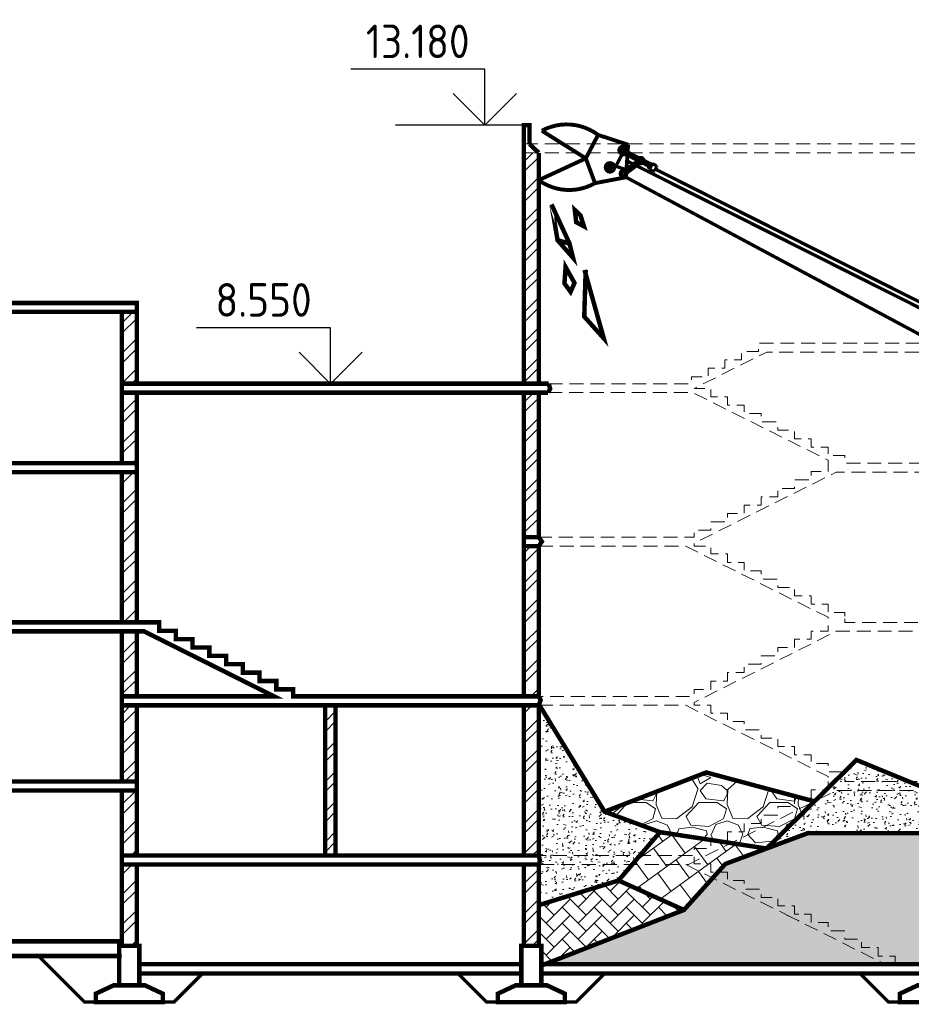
# Model space of a CAD drawing. Header units: metres. Extents: x 2193651 to 2201499, y 493187 to 494493.
# Tile 228 of 256: x 2201108 to 2201188, y 493766 to 493854. Entities that reach past the tile are written whole.
import ezdxf

# ---------------------------------------------------------------- set-up
doc = ezdxf.new("R2010")
doc.units = ezdxf.units.M
doc.linetypes.add('HIDDEN', pattern=[0.375, 0.25, -0.125])
doc.layers.add('МАШИНЫ', color=142, linetype='Continuous', lineweight=50)
doc.layers.add('НАДПИСИ И РАЗМЕРЫ', color=92, linetype='Continuous', lineweight=13)
doc.styles.add('StyleOne', font='isocpeur.ttf', dxfattribs={"width": 0.9})
pattern_1 = [(45, (2200247.761961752, 494072.9348271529), (-1.347038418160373, 1.347038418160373), []), (45, (2200248.659987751, 494072.9348271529), (-1.347038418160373, 1.347038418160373), [])]
pattern_2 = [(49.99999999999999, (3664.856992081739, -64.73424817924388), (1.82184668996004, -0.1593908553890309), [0.1905, -2.0955]), (355, (3664.856992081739, -64.73424817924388), (-0.3524342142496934, 1.910568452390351), [0.1524, -1.6764058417]), (100.4514447, (3665.008812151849, -64.74753071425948), (1.469412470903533, 1.751177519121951), [0.161900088, -1.780902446]), (46.18420000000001, (3664.856992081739, -64.22624817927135), (2.710790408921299, -0.4204232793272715), [0.28575, -3.14325]), (96.63555760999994, (3665.082891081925, -64.26128317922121), (2.37404134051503, 2.474261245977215), [0.2428502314, -2.6713560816]), (351.1841511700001, (3664.856992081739, -64.22624817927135), (2.37404134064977, 2.474261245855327), [0.2285996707, -2.5145973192]), (21, (3665.110992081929, -64.35324817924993), (1.516143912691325, -1.022651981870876), [0.1905, -2.0955]), (326.0000000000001, (3665.110992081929, -64.35324817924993), (0.6180202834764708, 1.841879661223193), [0.1524, -1.6764]), (71.45144499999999, (3665.237337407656, -64.43846917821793), (2.134164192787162, 0.8192276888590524), [0.161900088, -1.780899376]), (37.50000000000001, (3664.856992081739, -64.73424817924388), (0.03088603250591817, 0.8455503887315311), [0, -1.65608, 0, -1.7018, 0, -1.68275]), (7.499999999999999, (3664.856992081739, -64.73424817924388), (0.6681966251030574, 1.001805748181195), [0, -0.9702799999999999, 0, -1.61798, 0, -0.6413500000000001]), (327.5, (3664.290572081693, -64.73424817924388), (1.355905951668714, -0.05728743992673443), [0, -0.635, 0, -1.9812, 0, -2.6289]), (317.5, (3664.036572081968, -64.73424817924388), (1.48129181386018, 0.2542649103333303), [0, -0.8255, 0, -1.31572, 0, -1.8669])]
pattern_3 = [(228.0127875, (3669.428992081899, -58.38424817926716), (-50.80000000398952, -57.14999999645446), [0.8543036, -84.5762090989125]), (184.969741, (3668.857492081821, -59.01924817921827), (76.19999996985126, 6.35000036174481), [1.466011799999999, -145.1351222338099]), (132.5104471, (3667.396992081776, -59.14624817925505), (63.50000002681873, -69.84999997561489), [1.0337038, -102.33680698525]), (267.273689, (3664.920492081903, -60.73374817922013), (6.350000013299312, 126.9999999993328), [1.335011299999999, -132.1660935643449]), (292.83365418, (3664.856992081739, -62.06724817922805), (-31.75000000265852, 76.19999999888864), [1.309084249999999, -129.5995193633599]), (357.2736889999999, (3665.364992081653, -63.27374817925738), (-126.9999999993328, 6.35000001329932), [1.335011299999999, -132.1660935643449]), (37.69424047, (3666.698492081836, -63.33724817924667), (-82.54999999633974, -63.50000000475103), [1.76548415, -174.7827882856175]), (72.25532837, (3668.095492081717, -62.25774817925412), (44.45000001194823, 139.6999999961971), [1.6667988, -165.0131415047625]), (121.42956562, (3668.603492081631, -60.67024817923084), (-50.8000000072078, 82.54999999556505), [1.3395325, -132.61386424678]), (175.2363583, (3667.904992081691, -59.527248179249), (69.84999999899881, -6.35000001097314), [1.529283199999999, -74.93484237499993]), (222.3974378, (3666.380992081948, -59.40024817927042), (-76.19999999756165, -69.85000000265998), [1.9776948, -195.7919312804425]), (138.81407483, (3671.206992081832, -60.79724817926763), (-44.44999999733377, 38.10000000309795), [0.6750113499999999, -66.82641456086]), (171.4692344, (3670.698992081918, -60.35274817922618), (82.55000000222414, -12.69999998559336), [1.28420495, -127.1365974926]), (225, (3669.428992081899, -60.16224817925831), (-8.881784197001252e-16, -6.350000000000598), [0.89802335, -8.08223277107]), (203.19859051, (3668.984492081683, -59.40024817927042), (31.75000000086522, 12.69999999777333), [0.4836032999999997, -47.87655592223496]), (291.80140949, (3668.539992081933, -59.59074817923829), (-6.350000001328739, 19.04999999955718), [0.68391405, -33.511882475]), (30.96375653, (3668.793992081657, -60.2257481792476), (19.05000000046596, 12.69999999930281), [1.110799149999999, -35.91574538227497]), (161.56505118, (3669.746492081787, -59.65424817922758), (12.70000000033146, -6.349999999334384), [0.80321785, -19.27724529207]), (16.389540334, (3664.856992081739, -59.59074817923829), (63.50000000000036, 19.05000000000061), [1.12522, -111.3970666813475]), (70.34617594, (3665.936492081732, -59.27324817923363), (-25.40000000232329, -69.84999999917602), [0.94399735, -93.4555391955]), (293.19859051, (3669.746492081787, -58.38424817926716), (-12.69999999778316, 31.75000000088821), [0.9672002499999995, -47.39295897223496]), (343.6104596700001, (3670.12749208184, -59.27324817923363), (-63.50000000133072, 19.04999999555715), [1.125219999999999, -111.3970666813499]), (339.44395478, (3664.856992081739, -63.52774817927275), (-31.74999999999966, 12.70000000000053), [1.085087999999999, -53.16933578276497]), (294.7751406, (3665.872992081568, -63.90874817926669), (-31.75000003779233, 69.84999998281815), [0.9091802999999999, -90.0089834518]), (66.80140949, (3669.809992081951, -64.73424817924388), (12.69999999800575, 31.75000000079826), [0.9672002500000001, -47.39295897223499]), (17.35402464, (3670.190992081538, -63.8452481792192), (-82.54999999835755, -25.40000000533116), [1.06445685, -105.3809399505]), (69.44395478, (3666.698492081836, -64.73424817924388), (-12.70000000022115, -31.74999999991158), [0.5425439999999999, -53.71187978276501]), (101.309932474, (3669.428992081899, -64.73424817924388), (-6.350000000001, 25.40000000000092), [0.3237865, -32.054987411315]), (165.963756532, (3669.365492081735, -64.41674817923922), (19.04999999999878, -6.349999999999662), [1.30908425, -24.8726364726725]), (186.00900596, (3668.095492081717, -64.09924817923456), (63.49999999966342, 6.350000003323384), [1.213167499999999, -120.1034121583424]), (303.69006753, (3668.793992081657, -60.79724817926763), (-6.350000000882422, 12.69999999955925), [0.9158097, -21.9794408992]), (353.15722659, (3669.301992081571, -61.55924817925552), (107.9500000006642, -12.69999999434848), [1.5988919, -158.2900226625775]), (60.9453959, (3670.889492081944, -61.74974817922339), (-25.40000000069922, -44.44999999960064), [0.6537706, -64.723480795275]), (90, (3671.206992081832, -61.17824817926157), (-6.35, 6.35), [0.381, -5.968999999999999]), (120.25643716, (3667.968492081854, -63.90874817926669), (25.39999999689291, -44.45000000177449), [0.8821674, -87.334851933]), (48.01278749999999, (3667.523992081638, -63.14674817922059), (50.80000000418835, 57.14999999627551), [1.7086072, -83.72190549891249]), (0, (3668.666992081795, -61.87674817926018), (6.35, 6.35), [1.651, -4.699]), (325.3048465, (3670.317992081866, -61.87674817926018), (63.50000002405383, -44.44999996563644), [1.0040239, -99.39829181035]), (254.0546040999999, (3671.143492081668, -62.44824817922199), (-6.349999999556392, -25.40000000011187), [0.9245726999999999, -45.30412509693]), (207.64597536, (3670.889492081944, -63.33724817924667), (-120.6500000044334, -63.49999999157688), [1.505362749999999, -149.0311610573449]), (175.42607874, (3669.555992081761, -64.03574817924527), (-82.54999999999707, 6.349999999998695), [1.59257365, -157.6646161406])]

# ---------------------------------------------------------------- blocks, each defined once
blk = doc.blocks.new('*U170')
for p, q in [((2628.218725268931, -956.6579786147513), (2628.218725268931, -951.6579786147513)), ((2628.218725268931, -951.6579786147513), (2640.218725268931, -951.6579786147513)), ((2628.218725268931, -956.6579786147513), (2625.390298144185, -953.829551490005)), ((2628.218725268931, -956.6579786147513), (2631.047152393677, -953.8295514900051)), ((2624.218725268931, -956.6579786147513), (2636.218725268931, -956.6579786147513))]:
    blk.add_line(p, q)
blk = doc.blocks.new('*U171')
for p, q in [((2628.218725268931, -956.6579786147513), (2628.218725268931, -951.6579786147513)), ((2628.218725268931, -951.6579786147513), (2640.218725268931, -951.6579786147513)), ((2628.218725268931, -956.6579786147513), (2625.390298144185, -953.829551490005)), ((2628.218725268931, -956.6579786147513), (2631.047152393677, -953.8295514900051)), ((2624.218725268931, -956.6579786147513), (2624.218725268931, -956.6579786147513))]:
    blk.add_line(p, q)

msp = doc.modelspace()

# ---------------------------------------------------------------- hatches: boundary and pattern name
at = {"lineweight": 0}
h = msp.add_hatch(dxfattribs=at)
h.set_pattern_fill('ANSI32', color=256, scale=0.2)
h.set_pattern_definition(pattern_1)
h.paths.add_polyline_path([(2201154.432303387, 493842.1815178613), (2201153.096331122, 493842.1815178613), (2201153.096331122, 493821.5124925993), (2201154.432303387, 493821.5124925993)])
h = msp.add_hatch(dxfattribs=at)
h.set_pattern_fill('ANSI32', color=256, scale=0.2)
h.set_pattern_definition(pattern_1)
h.paths.add_polyline_path([(2201118.432303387, 493820.7124925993), (2201117.096331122, 493820.7124925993), (2201117.096331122, 493814.3874925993), (2201118.432303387, 493814.3874925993)])
h.paths.add_polyline_path([(2201117.096331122, 493821.5124925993), (2201118.432303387, 493821.5124925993), (2201118.432303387, 493827.9374925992), (2201117.096331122, 493827.9374925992)])
h = msp.add_hatch(dxfattribs=at)
h.set_pattern_fill('ANSI32', color=256, scale=0.2)
h.set_pattern_definition(pattern_1)
h.paths.add_polyline_path([(2201154.432303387, 493820.7124925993), (2201153.096331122, 493820.7124925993), (2201153.096331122, 493807.7624925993), (2201154.432303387, 493807.7624925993)])
h = msp.add_hatch(dxfattribs=at)
h.set_pattern_fill('ANSI32', color=256, scale=0.2)
h.set_pattern_definition(pattern_1)
h.paths.add_polyline_path([(2201118.432303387, 493813.6874925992), (2201117.096331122, 493813.6874925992), (2201117.096331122, 493800.1374925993), (2201118.432303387, 493800.1374925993)])
h = msp.add_hatch(dxfattribs=at)
h.set_pattern_fill('ANSI32', color=256, scale=0.2)
h.set_pattern_definition(pattern_1)
h.paths.add_polyline_path([(2201154.432303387, 493806.9624925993), (2201153.096331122, 493806.9624925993), (2201153.096331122, 493793.5124925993), (2201154.432303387, 493793.5124925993)])
h = msp.add_hatch(dxfattribs=at)
h.set_pattern_fill('ANSI32', color=256, scale=0.2)
h.set_pattern_definition(pattern_1)
h.paths.add_polyline_path([(2201117.096331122, 493793.5124925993), (2201118.432303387, 493793.5124925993), (2201118.432303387, 493799.3374925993), (2201117.096331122, 493799.3374925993)])
h = msp.add_hatch(dxfattribs=at)
h.set_pattern_fill('ANSI32', color=256, scale=0.2)
h.set_pattern_definition(pattern_1)
h.paths.add_polyline_path([(2201118.432303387, 493792.7124925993), (2201117.096331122, 493792.7124925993), (2201117.096331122, 493785.8874925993), (2201118.432303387, 493785.8874925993)])
h = msp.add_hatch()
h.set_pattern_fill('ANSI32', color=256, scale=0.2)
h.set_pattern_definition(pattern_1)
h.paths.add_polyline_path([(2201136.232303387, 493792.7124925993), (2201135.296331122, 493792.7124925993), (2201135.296331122, 493779.2624925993), (2201136.232303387, 493779.2624925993)])
h = msp.add_hatch(dxfattribs=at)
h.set_pattern_fill('ANSI32', color=256, scale=0.2)
h.set_pattern_definition(pattern_1)
h.paths.add_polyline_path([(2201154.432303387, 493792.7124925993), (2201153.096331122, 493792.7124925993), (2201153.096331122, 493779.2624925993), (2201154.432303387, 493779.2624925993)])
h = msp.add_hatch(dxfattribs=at)
h.set_pattern_fill('AR-CONC', scale=0.01)
h.set_pattern_definition(pattern_2)
h.paths.add_polyline_path([(2201160.325602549, 493783.1864001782), (2201154.498676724, 493792.7124925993), (2201154.432303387, 493792.7124925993), (2201154.432303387, 493779.2624925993), (2201154.480110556, 493779.2624925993), (2201163.490263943, 493779.2624925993), (2201165.281141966, 493781.3527394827)])
h.paths.add_polyline_path([(2201163.490263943, 493779.2624925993), (2201154.432303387, 493779.2624925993), (2201154.530586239, 493778.8120341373), (2201154.432303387, 493778.4624925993), (2201162.80484136, 493778.4624925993)])
h.paths.add_polyline_path([(2201162.80484136, 493778.4624925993), (2201154.432303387, 493778.4624925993), (2201154.432303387, 493774.8190796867), (2201161.572071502, 493777.0236490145)])
h = msp.add_hatch(dxfattribs=at)
h.set_pattern_fill('AR-CONC', scale=0.01)
h.set_pattern_definition(pattern_2)
h.paths.add_polyline_path([(2201189.096331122, 493785.0874925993), (2201181.075410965, 493785.0874925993), (2201179.113242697, 493784.1064084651), (2201174.828120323, 493779.8847379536), (2201178.519027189, 493781.2624925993), (2201189.096331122, 493781.2624925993)])
h.paths.add_polyline_path([(2201187.566799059, 493785.8874925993), (2201181.832433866, 493785.8874925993), (2201181.832433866, 493786.7624925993), (2201181.809247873, 493786.7624925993), (2201180.332433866, 493785.3075464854), (2201180.332433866, 493785.1374925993), (2201180.159824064, 493785.1374925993), (2201179.113242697, 493784.1064084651), (2201181.075410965, 493785.0874925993), (2201189.511125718, 493785.0874925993)])
h.paths.add_polyline_path([(2201182.878928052, 493787.8163335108), (2201181.809247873, 493786.7624925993), (2201181.832433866, 493786.7624925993), (2201181.832433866, 493785.8874925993), (2201187.566799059, 493785.8874925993)])
h.paths.add_polyline_path([(2201193.386792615, 493783.4928359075), (2201190.432303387, 493784.7084708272), (2201190.432303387, 493781.2624925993), (2201196.466871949, 493781.2624925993)])
h.paths.add_polyline_path([(2201190.432303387, 493784.7084708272), (2201189.511125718, 493785.0874925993), (2201189.096331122, 493785.0874925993), (2201189.096331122, 493781.2624925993), (2201190.432303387, 493781.2624925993)])
h = msp.add_hatch(dxfattribs=at)
h.set_pattern_fill('GRAVEL', scale=0.25)
h.set_pattern_definition(pattern_3)
h.paths.add_polyline_path([(2201169.42601132, 493786.6988258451), (2201160.325602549, 493783.1864001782), (2201165.281141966, 493781.3527394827), (2201169.932667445, 493780.6374925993), (2201171.332433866, 493780.6374925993), (2201171.332433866, 493781.3874925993), (2201172.832433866, 493781.3874925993), (2201172.832433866, 493782.1374925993), (2201174.332433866, 493782.1374925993), (2201174.332433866, 493782.8874925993), (2201175.832433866, 493782.8874925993), (2201175.832433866, 493783.6374925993), (2201177.332433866, 493783.6374925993), (2201177.332433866, 493784.3874925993), (2201178.062899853, 493784.3874925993)])
h.paths.add_polyline_path([(2201179.113242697, 493784.1064084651), (2201178.062899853, 493784.3874925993), (2201177.332433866, 493784.3874925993), (2201177.332433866, 493783.6374925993), (2201175.832433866, 493783.6374925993), (2201175.832433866, 493782.8874925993), (2201174.332433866, 493782.8874925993), (2201174.332433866, 493782.1374925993), (2201172.832433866, 493782.1374925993), (2201172.832433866, 493781.3874925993), (2201171.332433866, 493781.3874925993), (2201171.332433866, 493780.6374925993), (2201169.932667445, 493780.6374925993), (2201171.647916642, 493780.3737454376)])
h.paths.add_polyline_path([(2201179.113242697, 493784.1064084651), (2201171.647916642, 493780.3737454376), (2201174.828120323, 493779.8847379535)])
h = msp.add_hatch(dxfattribs=at)
h.set_pattern_fill('ANSI32', color=256, scale=0.2)
h.set_pattern_definition(pattern_1)
h.paths.add_polyline_path([(2201117.096331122, 493779.2624925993), (2201118.432303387, 493779.2624925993), (2201118.432303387, 493785.0874925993), (2201117.096331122, 493785.0874925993)])
h = msp.add_hatch(dxfattribs=at)
h.set_pattern_fill('GRAVEL', scale=0.25)
h.set_pattern_definition(pattern_3)
h.paths.add_polyline_path([(2201176.589456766, 493773.9624925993), (2201170.008614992, 493777.2529134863), (2201167.428780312, 493774.3862670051), (2201154.969573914, 493769.5256667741), (2201185.463108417, 493769.5256667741)])
h.paths.add_polyline_path([(2201177.332433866, 493774.7624925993), (2201175.832433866, 493774.7624925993), (2201175.832433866, 493775.5124925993), (2201174.332433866, 493775.5124925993), (2201174.332433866, 493776.2624925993), (2201172.832433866, 493776.2624925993), (2201172.832433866, 493777.0124925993), (2201171.332433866, 493777.0124925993), (2201171.332433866, 493777.7624925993), (2201170.467210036, 493777.7624925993), (2201170.008614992, 493777.2529134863), (2201177.739456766, 493773.3874925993), (2201185.463108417, 493769.5256667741), (2201186.332433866, 493769.5256667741), (2201186.332433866, 493770.2624925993), (2201184.832433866, 493770.2624925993), (2201184.832433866, 493771.0124925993), (2201183.332433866, 493771.0124925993), (2201183.332433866, 493771.7624925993), (2201181.832433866, 493771.7624925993), (2201181.832433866, 493772.5124925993), (2201180.332433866, 493772.5124925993), (2201180.332433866, 493773.2624925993), (2201178.832433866, 493773.2624925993), (2201178.832433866, 493774.0124925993), (2201177.332433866, 493774.0124925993)])
h.paths.add_polyline_path([(2201189.096331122, 493779.2624925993), (2201189.096331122, 493781.2624925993), (2201178.519027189, 493781.2624925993), (2201171.137213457, 493778.5069833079), (2201170.467210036, 493777.7624925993), (2201171.332433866, 493777.7624925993), (2201171.332433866, 493777.0124925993), (2201172.832433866, 493777.0124925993), (2201172.832433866, 493776.2624925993), (2201174.332433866, 493776.2624925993), (2201174.332433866, 493775.5124925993), (2201175.832433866, 493775.5124925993), (2201175.832433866, 493774.7624925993), (2201177.332433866, 493774.7624925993), (2201177.332433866, 493774.0124925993), (2201178.832433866, 493774.0124925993), (2201178.832433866, 493773.2624925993), (2201180.332433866, 493773.2624925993), (2201180.332433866, 493772.5124925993), (2201181.832433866, 493772.5124925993), (2201181.832433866, 493771.7624925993), (2201183.332433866, 493771.7624925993), (2201183.332433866, 493771.0124925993), (2201184.832433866, 493771.0124925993), (2201184.832433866, 493770.2624925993), (2201186.332433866, 493770.2624925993), (2201186.332433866, 493769.5256667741), (2201188.864317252, 493769.5256667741), (2201188.864317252, 493771.1756667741), (2201189.096331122, 493771.1756667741)])
h.paths.add_polyline_path([(2201190.432303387, 493781.2624925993), (2201189.096331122, 493781.2624925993), (2201189.096331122, 493779.2624925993), (2201190.432303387, 493779.2624925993)])
h.paths.add_polyline_path([(2201225.096331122, 493778.4624925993), (2201190.432303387, 493778.4624925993), (2201190.432303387, 493771.1756667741), (2201190.664317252, 493771.1756667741), (2201190.664317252, 493770.2490916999), (2201225.096331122, 493770.2490916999), (2201225.096331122, 493772.1374925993), (2201225.109327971, 493772.1374925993)])
h.paths.add_polyline_path([(2201214.842849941, 493781.2624925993), (2201200.156397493, 493781.2624925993), (2201190.432303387, 493781.2624925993), (2201190.432303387, 493779.2624925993), (2201214.842849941, 493779.2624925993)])
h.paths.add_polyline_path([(2201297.928560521, 493779.0560428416), (2201298.432303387, 493778.4624925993), (2201315.096331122, 493778.4624925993), (2201315.916003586, 493778.8617840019), (2201316.432303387, 493778.4624925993), (2201316.432303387, 493779.2624925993), (2201189.096331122, 493779.2624925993), (2201189.801362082, 493778.7583959), (2201189.854859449, 493778.4624925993), (2201225.096331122, 493778.4624925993), (2201226.116449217, 493778.7771453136), (2201226.063121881, 493778.4624925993), (2201261.096331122, 493778.4624925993), (2201261.111425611, 493778.8189902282), (2201261.580077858, 493778.8428747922), (2201261.599463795, 493778.4624925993), (2201261.863951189, 493778.4624925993), (2201262.01855349, 493778.8221012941), (2201262.432303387, 493778.4624925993), (2201297.096331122, 493778.4624925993), (2201297.09673146, 493778.6621346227), (2201297.464426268, 493778.6621346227)])
h.paths.add_polyline_path([(2201225.096331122, 493781.2624925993), (2201215.678822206, 493781.2624925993), (2201215.678822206, 493779.2624925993), (2201225.096331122, 493779.2624925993)])
h.paths.add_polyline_path([(2201215.678822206, 493781.2624925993), (2201214.842849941, 493781.2624925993), (2201214.842849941, 493779.2624925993), (2201215.678822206, 493779.2624925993)])
h.paths.add_polyline_path([(2201226.432303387, 493781.2624925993), (2201225.096331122, 493781.2624925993), (2201225.096331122, 493779.2624925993), (2201226.432303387, 493779.2624925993)])
h.paths.add_polyline_path([(2201261.096331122, 493778.4624925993), (2201226.432303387, 493778.4624925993), (2201226.445300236, 493772.1374925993), (2201226.432303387, 493772.1374925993), (2201226.432303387, 493770.2490916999), (2201261.096331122, 493770.2490916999), (2201261.096331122, 493772.1374925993), (2201261.109327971, 493772.1374925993)])
h.paths.add_polyline_path([(2201243.096331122, 493781.2624925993), (2201226.432303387, 493781.2624925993), (2201226.432303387, 493779.2624925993), (2201243.096331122, 493779.2624925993)])
h.paths.add_polyline_path([(2201244.432303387, 493781.2624925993), (2201243.096331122, 493781.2624925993), (2201243.096331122, 493779.2624925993), (2201244.432303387, 493779.2624925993)])
h.paths.add_polyline_path([(2201261.096331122, 493781.2624925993), (2201244.432303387, 493781.2624925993), (2201244.432303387, 493779.2624925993), (2201261.096331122, 493779.2624925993)])
h.paths.add_polyline_path([(2201262.432303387, 493781.2624925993), (2201261.096331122, 493781.2624925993), (2201261.096331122, 493779.2624925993), (2201262.432303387, 493779.2624925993)])
h.paths.add_polyline_path([(2201288.089430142, 493781.2624925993), (2201262.432303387, 493781.2624925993), (2201262.432303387, 493779.2624925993), (2201288.089430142, 493779.2624925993)])
h.paths.add_polyline_path([(2201297.096331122, 493778.4624925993), (2201262.432303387, 493778.4624925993), (2201262.445300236, 493772.1374925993), (2201262.432303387, 493772.1374925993), (2201262.432303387, 493770.2490916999), (2201297.096331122, 493770.2490916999), (2201297.096331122, 493772.1374925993), (2201297.109327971, 493772.1374925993)])
h.paths.add_polyline_path([(2201288.925402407, 493781.2624925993), (2201288.089430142, 493781.2624925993), (2201288.089430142, 493779.2624925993), (2201288.925402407, 493779.2624925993)])
h.paths.add_polyline_path([(2201298.432303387, 493781.2624925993), (2201297.096331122, 493781.2624925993), (2201297.096331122, 493779.2624925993), (2201298.432303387, 493779.2624925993)])
h.paths.add_polyline_path([(2201297.096331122, 493781.2624925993), (2201288.925402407, 493781.2624925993), (2201288.925402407, 493779.2624925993), (2201297.096331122, 493779.2624925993)])
h.paths.add_polyline_path([(2201315.096331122, 493781.2624925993), (2201298.432303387, 493781.2624925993), (2201298.432303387, 493779.2624925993), (2201315.096331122, 493779.2624925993)])
h.paths.add_polyline_path([(2201315.096331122, 493778.4624925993), (2201298.432303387, 493778.4624925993), (2201298.445300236, 493772.1374925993), (2201298.432303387, 493772.1374925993), (2201298.432303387, 493770.2490916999), (2201315.096331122, 493770.2490916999), (2201315.096331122, 493772.1374925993), (2201315.109327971, 493772.1374925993)])
h.paths.add_polyline_path([(2201316.432303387, 493781.2624925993), (2201315.096331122, 493781.2624925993), (2201315.096331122, 493779.2624925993), (2201316.432303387, 493779.2624925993)])
h.paths.add_polyline_path([(2201333.096331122, 493781.2624925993), (2201316.432303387, 493781.2624925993), (2201316.432303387, 493779.2624925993), (2201316.432303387, 493778.4624925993), (2201333.096331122, 493778.4624925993)])
h.paths.add_polyline_path([(2201351.096331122, 493778.4624925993), (2201316.432303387, 493778.4624925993), (2201316.433947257, 493777.6624925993), (2201333.680577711, 493777.6624925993), (2201333.793827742, 493778.0158232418), (2201334.433947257, 493777.6624925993), (2201351.097974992, 493777.6624925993)])
h.paths.add_polyline_path([(2201333.097974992, 493777.6624925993), (2201316.433947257, 493777.6624925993), (2201316.445300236, 493772.1374925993), (2201316.432303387, 493772.1374925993), (2201316.432303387, 493770.2490916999), (2201333.096331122, 493770.2490916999), (2201333.096331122, 493772.1374925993), (2201333.109327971, 493772.1374925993)])
h.paths.add_polyline_path([(2201334.432303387, 493781.2624925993), (2201333.096331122, 493781.2624925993), (2201333.096331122, 493778.4624925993), (2201334.432303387, 493778.4624925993)])
h.paths.add_polyline_path([(2201351.097974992, 493777.6624925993), (2201334.433947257, 493777.6624925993), (2201334.445300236, 493772.1374925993), (2201334.432303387, 493772.1374925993), (2201334.432303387, 493770.2490916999), (2201351.096331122, 493770.2490916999), (2201351.096331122, 493772.1374925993), (2201351.109327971, 493772.1374925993)])
h.paths.add_polyline_path([(2201351.096331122, 493781.2624925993), (2201334.432303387, 493781.2624925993), (2201334.432303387, 493778.4624925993), (2201351.096331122, 493778.4624925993)])
h.paths.add_polyline_path([(2201352.432303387, 493781.2624925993), (2201351.096331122, 493781.2624925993), (2201351.096331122, 493779.2624925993), (2201352.432303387, 493779.2624925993)])
h.paths.add_polyline_path([(2201369.577390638, 493778.8687085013), (2201370.488247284, 493778.5600356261), (2201371.205486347, 493778.8791485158), (2201371.682303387, 493778.4624925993), (2201388.346331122, 493778.4624925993), (2201388.952022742, 493778.6379628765), (2201389.383997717, 493778.8123004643), (2201389.682303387, 493778.4624925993), (2201424.346331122, 493778.4624925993), (2201424.96298114, 493778.9065801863), (2201425.682303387, 493778.4624925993), (2201443.014317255, 493778.4624925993), (2201443.014317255, 493779.2624925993), (2201351.096331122, 493779.2624925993), (2201351.096331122, 493778.4624925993), (2201352.097126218, 493778.8846881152), (2201352.407223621, 493778.4624925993), (2201369.096331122, 493778.4624925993)])
h.paths.add_polyline_path([(2201369.096331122, 493778.4624925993), (2201352.432303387, 493778.4624925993), (2201352.445300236, 493772.1374925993), (2201352.432303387, 493772.1374925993), (2201352.432303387, 493770.2490916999), (2201369.032303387, 493770.2490916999), (2201369.032303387, 493772.1874925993), (2201369.096331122, 493772.1874925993)])
h.paths.add_polyline_path([(2201369.096331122, 493781.2624925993), (2201352.432303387, 493781.2624925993), (2201352.432303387, 493779.2624925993), (2201369.096331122, 493779.2624925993)])
h.paths.add_polyline_path([(2201370.346331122, 493781.2624925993), (2201369.096331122, 493781.2624925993), (2201369.096331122, 493779.2624925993), (2201370.346331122, 493779.2624925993)])
h.paths.add_polyline_path([(2201371.682303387, 493781.2624925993), (2201370.432303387, 493781.2624925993), (2201370.432303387, 493779.2624925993), (2201371.682303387, 493779.2624925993)])
h.paths.add_polyline_path([(2201388.346331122, 493781.2624925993), (2201371.682303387, 493781.2624925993), (2201371.682303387, 493779.2624925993), (2201388.346331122, 493779.2624925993)])
h.paths.add_polyline_path([(2201388.346331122, 493778.4624925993), (2201371.682303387, 493778.4624925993), (2201371.682303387, 493772.6269780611), (2201371.832303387, 493772.6269780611), (2201371.832303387, 493770.2490916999), (2201388.346331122, 493770.2490916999), (2201388.346331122, 493772.5769780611), (2201388.358424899, 493772.5769780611)])
h.paths.add_polyline_path([(2201389.682303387, 493781.2624925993), (2201388.346331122, 493781.2624925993), (2201388.346331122, 493779.2624925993), (2201389.682303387, 493779.2624925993)])
h.paths.add_polyline_path([(2201406.334237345, 493781.2624925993), (2201389.682303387, 493781.2624925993), (2201389.682303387, 493779.2624925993), (2201406.334237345, 493779.2624925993)])
h.paths.add_polyline_path([(2201406.334237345, 493778.4624925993), (2201389.682303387, 493778.4624925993), (2201389.694397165, 493772.5769780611), (2201389.682303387, 493772.5769780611), (2201389.682303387, 493770.2490916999), (2201406.346331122, 493770.2490916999), (2201406.346331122, 493772.5769780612)])
h.paths.add_polyline_path([(2201407.67020961, 493781.2624925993), (2201406.334237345, 493781.2624925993), (2201406.334237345, 493779.2624925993), (2201407.67020961, 493779.2624925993)])
h.paths.add_polyline_path([(2201424.346331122, 493778.4624925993), (2201407.67020961, 493778.4624925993), (2201407.682303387, 493772.5769780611), (2201407.682303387, 493770.2490916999), (2201424.346331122, 493770.2490916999), (2201424.346331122, 493772.5769780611)])
h.paths.add_polyline_path([(2201424.346331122, 493781.2624925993), (2201407.67020961, 493781.2624925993), (2201407.67020961, 493779.2624925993), (2201424.346331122, 493779.2624925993)])
h.paths.add_polyline_path([(2201441.614317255, 493781.2624925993), (2201425.682303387, 493781.2624925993), (2201425.682303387, 493779.2624925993), (2201441.614317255, 493779.2624925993)])
h.paths.add_polyline_path([(2201425.682303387, 493781.2624925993), (2201424.346331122, 493781.2624925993), (2201424.346331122, 493779.2624925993), (2201425.682303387, 493779.2624925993)])
h.paths.add_polyline_path([(2201441.614317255, 493775.5269780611), (2201441.614317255, 493778.4624925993), (2201425.682303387, 493778.4624925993), (2201425.682303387, 493772.5769780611), (2201425.682303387, 493770.2490916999), (2201441.614317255, 493770.2490916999), (2201441.614317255, 493772.6269780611)])
h.paths.add_polyline_path([(2201442.711429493, 493780.3726564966), (2201443.79563697, 493778.790248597), (2201444.414317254, 493778.7624925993), (2201444.414317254, 493781.2624925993), (2201441.614317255, 493781.2624925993), (2201441.614317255, 493779.2624925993), (2201442.073801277, 493779.2624925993)])
h.paths.add_polyline_path([(2201447.320522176, 493781.2624925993), (2201444.414317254, 493781.2624925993), (2201444.414317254, 493778.7624925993), (2201453.187407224, 493778.7624925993)])
h = msp.add_hatch(dxfattribs=at)
h.set_pattern_fill('AR-B88', scale=0.01, angle=36)
h.set_pattern_definition([(36, (3664.856992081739, -64.73424817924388), (-1.194379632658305, 1.643922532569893), []), (126, (3664.856992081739, -64.73424817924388), (-2.016340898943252, 1.04673271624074), [2.031999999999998, -2.031999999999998])])
h.paths.add_polyline_path([(2201170.008614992, 493777.2529134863), (2201167.589456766, 493778.4624925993), (2201162.80484136, 493778.4624925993), (2201161.572071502, 493777.0236490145), (2201167.428780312, 493774.3862670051)])
h.paths.add_polyline_path([(2201168.332433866, 493779.2624925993), (2201163.490263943, 493779.2624925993), (2201162.80484136, 493778.4624925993), (2201167.825410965, 493778.4624925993), (2201168.332433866, 493778.7160040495)])
h.paths.add_polyline_path([(2201169.832433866, 493778.5124925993), (2201168.332433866, 493778.5124925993), (2201168.332433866, 493778.7160040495), (2201167.825410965, 493778.4624925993), (2201167.589456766, 493778.4624925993), (2201170.008614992, 493777.2529134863), (2201170.467210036, 493777.7624925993), (2201169.832433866, 493777.7624925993)])
h.paths.add_polyline_path([(2201174.828120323, 493779.8847379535), (2201171.647916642, 493780.3737454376), (2201168.332433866, 493778.7160040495), (2201168.332433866, 493778.5124925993), (2201169.832433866, 493778.5124925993), (2201169.832433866, 493777.7624925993), (2201170.467210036, 493777.7624925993), (2201171.137213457, 493778.5069833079)])
h.paths.add_polyline_path([(2201171.647916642, 493780.3737454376), (2201169.932667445, 493780.6374925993), (2201169.832433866, 493780.6374925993), (2201169.832433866, 493779.8874925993), (2201168.332433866, 493779.8874925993), (2201168.332433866, 493779.2624925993), (2201168.332433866, 493778.7160040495)])
h.paths.add_polyline_path([(2201169.832433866, 493780.6529051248), (2201165.281141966, 493781.3527394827), (2201163.490263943, 493779.2624925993), (2201168.332433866, 493779.2624925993), (2201168.332433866, 493779.8874925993), (2201169.832433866, 493779.8874925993)])
h = msp.add_hatch()
h.set_pattern_fill('ANSI32', color=256, scale=0.2)
h.set_pattern_definition(pattern_1)
h.paths.add_polyline_path([(2201118.432303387, 493778.4624925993), (2201117.096331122, 493778.4624925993), (2201117.096331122, 493771.1756667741), (2201118.432303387, 493771.1756667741)])
h.paths.add_polyline_path([(2201153.096331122, 493771.1756667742), (2201154.432303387, 493771.1756667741), (2201154.432303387, 493778.4624925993), (2201153.096331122, 493778.4624925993)])
h = msp.add_hatch(dxfattribs=at)
h.set_pattern_fill('AR-HBONE', scale=0.01)
h.set_pattern_definition([(45, (3664.856992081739, -64.73424817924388), (0, 1.436840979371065), [3.048, -1.016]), (135, (3665.575412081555, -64.01582817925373), (1.4210854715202e-16, 1.436840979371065), [3.048, -1.016])])
h.paths.add_polyline_path([(2201154.432303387, 493774.8190796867), (2201154.432303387, 493771.1756667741), (2201154.664317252, 493771.1756667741), (2201154.664317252, 493769.5256667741), (2201154.969573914, 493769.5256667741), (2201167.428780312, 493774.3862670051), (2201161.572071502, 493777.0236490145)])

# ---------------------------------------------------------------- linework, layer by layer
at = {"lineweight": 0, "const_width": 0.4, "flags": 128}
for points in [[(2201153.096331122, 493821.5124925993), (2201153.096331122, 493844.6624925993), (2201153.596331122, 493844.6624925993), (2201153.596331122, 493842.9815178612)], [(2201153.596331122, 493842.9815178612), (2201154.432303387, 493842.1815178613)], [(2201117.096331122, 493771.1756667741), (2201117.096331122, 493785.0874925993)], [(2201117.096331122, 493770.2624925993), (2201098.432303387, 493770.2624925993)]]:
    msp.add_lwpolyline(points, dxfattribs=at)
at = {"linetype": 'HIDDEN', "lineweight": 0, "ltscale": 5, "flags": 128}
for points in [[(2201153.096331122, 493842.9815178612), (2201190.432303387, 493842.9815178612)], [(2201153.096331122, 493842.1815178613), (2201190.432303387, 493842.1815178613)], [(2201155.312710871, 493821.5124925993), (2201168.096479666, 493821.5124925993), (2201168.096479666, 493822.1374925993), (2201169.596479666, 493822.1374925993), (2201169.596479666, 493822.8874925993), (2201171.096479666, 493822.8874925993), (2201171.096479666, 493823.6374925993), (2201172.596479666, 493823.6374925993), (2201172.596479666, 493824.3874925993), (2201174.096479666, 493824.3874925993), (2201174.096479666, 493825.1374925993), (2201175.596479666, 493825.1374925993), (2201370.346331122, 493825.1374925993)], [(2201370.346331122, 493824.3374925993), (2201174.839456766, 493824.3374925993), (2201168.332433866, 493821.0839811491), (2201169.832433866, 493821.0839811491), (2201169.832433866, 493820.3339811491), (2201171.332433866, 493820.3339811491), (2201171.332433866, 493819.5839811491), (2201172.832433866, 493819.5839811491), (2201172.832433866, 493818.8339811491), (2201174.332433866, 493818.8339811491), (2201174.332433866, 493818.0839811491), (2201175.832433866, 493818.0839811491), (2201175.832433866, 493817.3339811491), (2201177.332433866, 493817.3339811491), (2201177.332433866, 493816.5839811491), (2201178.832433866, 493816.5839811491), (2201178.832433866, 493815.8339811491), (2201180.332433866, 493815.8339811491), (2201180.332433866, 493815.0839811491), (2201181.832433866, 493815.0839811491), (2201181.832433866, 493814.7089811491), (2201181.832433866, 493814.3874925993), (2201189.932303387, 493814.3874925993), (2201189.932303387, 493813.5874925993), (2201181.075410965, 493813.5874925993), (2201168.332433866, 493807.2160040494), (2201168.332433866, 493806.9624925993), (2201169.832433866, 493806.9624925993), (2201169.832433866, 493806.2624925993), (2201171.332433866, 493806.2624925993), (2201171.332433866, 493805.5124925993), (2201172.832433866, 493805.5124925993), (2201172.832433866, 493804.7624925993), (2201174.332433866, 493804.7624925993), (2201174.332433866, 493804.0124925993), (2201175.832433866, 493804.0124925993), (2201175.832433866, 493803.2624925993), (2201177.332433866, 493803.2624925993), (2201177.332433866, 493802.5124925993), (2201178.832433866, 493802.5124925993), (2201178.832433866, 493801.7624925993), (2201180.332433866, 493801.7624925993), (2201180.332433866, 493801.0124925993), (2201181.832433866, 493801.0124925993), (2201181.832433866, 493800.2624925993)], [(2201155.267974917, 493820.7124925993), (2201168.232433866, 493820.7124925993), (2201180.332433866, 493814.6624925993), (2201180.332433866, 493813.6374925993), (2201178.832433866, 493813.6374925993), (2201178.832433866, 493812.8874925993), (2201177.332433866, 493812.8874925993), (2201177.332433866, 493812.1374925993), (2201175.832433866, 493812.1374925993), (2201175.832433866, 493811.3874925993), (2201174.332433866, 493811.3874925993), (2201174.332433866, 493810.6374925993), (2201172.832433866, 493810.6374925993), (2201172.832433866, 493809.8874925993), (2201171.332433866, 493809.8874925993), (2201171.332433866, 493809.1374925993), (2201169.832433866, 493809.1374925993), (2201169.832433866, 493808.3874925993), (2201168.332433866, 493808.3874925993), (2201168.332433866, 493807.7624925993), (2201154.432303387, 493807.7624925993)], [(2201154.432303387, 493806.9624925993), (2201167.589456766, 493806.9624925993), (2201180.332433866, 493800.5910040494), (2201180.332433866, 493799.3374925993), (2201178.832433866, 493799.3374925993), (2201178.832433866, 493798.6374925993), (2201177.332433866, 493798.6374925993), (2201177.332433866, 493797.8874925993), (2201175.832433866, 493797.8874925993), (2201175.832433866, 493797.1374925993), (2201174.332433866, 493797.1374925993), (2201174.332433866, 493796.3874925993), (2201172.832433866, 493796.3874925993), (2201172.832433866, 493795.6374925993), (2201171.332433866, 493795.6374925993), (2201171.332433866, 493794.8874925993), (2201169.832433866, 493794.8874925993), (2201169.832433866, 493794.1374925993), (2201168.332433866, 493794.1374925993), (2201168.332433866, 493793.5124925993), (2201154.432303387, 493793.5124925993)], [(2201181.832433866, 493800.4589811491), (2201181.832433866, 493800.1374925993), (2201189.932303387, 493800.1374925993), (2201189.932303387, 493799.3374925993), (2201181.075410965, 493799.3374925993), (2201168.332433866, 493792.9660040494), (2201168.332433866, 493792.7124925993), (2201169.832433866, 493792.7124925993), (2201169.832433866, 493792.0124925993), (2201171.332433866, 493792.0124925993), (2201171.332433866, 493791.2624925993), (2201172.832433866, 493791.2624925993), (2201172.832433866, 493790.5124925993), (2201174.332433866, 493790.5124925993), (2201174.332433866, 493789.7624925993), (2201175.832433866, 493789.7624925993), (2201175.832433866, 493789.0124925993), (2201177.332433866, 493789.0124925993), (2201177.332433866, 493788.2624925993), (2201178.832433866, 493788.2624925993), (2201178.832433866, 493787.5124925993), (2201180.332433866, 493787.5124925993), (2201180.332433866, 493786.7624925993), (2201181.832433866, 493786.7624925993), (2201181.832433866, 493785.8874925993), (2201189.932303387, 493785.8874925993), (2201189.932303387, 493785.0874925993), (2201181.075410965, 493785.0874925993), (2201167.825410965, 493778.4624925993), (2201154.432303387, 493778.4624925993)], [(2201154.432303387, 493792.7124925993), (2201167.589456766, 493792.7124925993), (2201180.332433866, 493786.3410040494), (2201180.332433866, 493785.1374925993)], [(2201180.332433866, 493785.8874925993), (2201180.332433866, 493785.1374925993), (2201178.832433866, 493785.1374925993), (2201178.832433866, 493784.3874925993), (2201177.332433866, 493784.3874925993), (2201177.332433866, 493783.6374925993), (2201175.832433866, 493783.6374925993), (2201175.832433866, 493782.8874925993), (2201174.332433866, 493782.8874925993), (2201174.332433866, 493782.1374925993), (2201172.832433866, 493782.1374925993), (2201172.832433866, 493781.3874925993), (2201171.332433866, 493781.3874925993), (2201171.332433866, 493780.6374925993), (2201169.832433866, 493780.6374925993), (2201169.832433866, 493779.8874925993), (2201168.332433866, 493779.8874925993), (2201168.332433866, 493779.2624925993), (2201154.432303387, 493779.2624925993)], [(2201181.832433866, 493786.2089811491), (2201181.832433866, 493786.0124925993)], [(2201178.832433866, 493773.3874925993), (2201178.832433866, 493774.0124925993), (2201177.332433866, 493774.0124925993), (2201177.332433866, 493774.7624925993), (2201175.832433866, 493774.7624925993), (2201175.832433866, 493775.5124925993), (2201174.332433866, 493775.5124925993), (2201174.332433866, 493776.2624925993), (2201172.832433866, 493776.2624925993), (2201172.832433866, 493777.0124925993), (2201171.332433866, 493777.0124925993), (2201171.332433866, 493777.7624925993), (2201169.832433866, 493777.7624925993), (2201169.832433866, 493778.5124925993), (2201168.332433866, 493778.5124925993), (2201168.332433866, 493779.2624925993)], [(2201167.589456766, 493778.4624925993), (2201177.739456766, 493773.3874925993)], [(2201186.332433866, 493769.5124925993), (2201186.332433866, 493770.2624925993), (2201184.832433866, 493770.2624925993), (2201184.832433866, 493771.0124925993), (2201183.332433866, 493771.0124925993), (2201183.332433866, 493771.7624925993), (2201181.832433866, 493771.7624925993), (2201181.832433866, 493772.5124925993), (2201180.332433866, 493772.5124925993), (2201180.332433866, 493773.2624925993), (2201178.832433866, 493773.2624925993), (2201178.832433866, 493774.0124925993), (2201177.332433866, 493774.0124925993), (2201177.332433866, 493774.7624925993)], [(2201176.589456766, 493773.9624925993), (2201185.463108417, 493769.5256667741)]]:
    msp.add_lwpolyline(points, dxfattribs=at)
at = {"lineweight": 0, "const_width": 0.4}
for points in [[(2201154.432303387, 493821.5124925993), (2201154.432303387, 493842.1815178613)], [(2201155.569289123, 493837.563481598), (2201156.116491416, 493834.3573851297), (2201157.509288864, 493832.7667743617), (2201157.185913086, 493834.0591522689), (2201156.116491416, 493834.3573851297), (2201155.569289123, 493837.563481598)], [(2201155.569289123, 493837.563481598), (2201157.185913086, 493834.0591522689)], [(2201157.658549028, 493837.0664090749), (2201157.782826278, 493835.97287083), (2201158.479288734, 493835.6000664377), (2201158.171718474, 493836.5748761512), (2201157.658549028, 493837.0664090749)], [(2201156.831945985, 493831.9563416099), (2201156.732014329, 493830.4841397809), (2201157.281383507, 493829.7356014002), (2201157.631016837, 493830.5340494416), (2201156.831945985, 493831.9563416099)], [(2201158.630715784, 493831.691772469), (2201158.504908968, 493827.5148079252), (2201160.252948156, 493825.568544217), (2201159.578791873, 493827.9639416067), (2201158.528773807, 493831.6948428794)], [(2201117.096331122, 493827.9374925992), (2201117.096331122, 493814.3874925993)], [(2201155.312710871, 493821.5124925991), (2201155.451639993, 493821.0642106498), (2201155.267974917, 493820.7124925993)], [(2201153.096331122, 493820.7124925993), (2201153.096331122, 493793.5124925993)], [(2201154.432303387, 493807.7624925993), (2201154.432303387, 493820.7124925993)], [(2201117.096331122, 493813.5874925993), (2201117.096331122, 493800.1374925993)], [(2201154.432303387, 493807.7624925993), (2201153.096331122, 493807.7624925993)], [(2201154.432303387, 493807.7624925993), (2201154.709163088, 493807.3734101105), (2201154.432303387, 493806.9624925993)], [(2201153.096331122, 493806.9624925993), (2201154.432303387, 493806.9624925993)], [(2201154.432303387, 493793.5124925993), (2201154.432303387, 493806.9624925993)], [(2201117.096331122, 493799.3374925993), (2201117.096331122, 493785.8874925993)], [(2201118.432303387, 493793.5124925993), (2201118.432303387, 493799.3374925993)], [(2201154.432303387, 493793.5124925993), (2201154.604005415, 493793.1915027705), (2201154.432303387, 493792.7124925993)], [(2201118.432303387, 493779.2624925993), (2201118.432303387, 493792.7124925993)], [(2201153.096331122, 493792.7124925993), (2201153.096331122, 493779.2624925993)], [(2201154.432303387, 493779.2624925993), (2201154.432303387, 493792.7124925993)], [(2201154.432303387, 493779.2624925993), (2201154.530586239, 493778.8120341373), (2201154.432303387, 493778.4624925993)], [(2201118.432303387, 493771.1756667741), (2201118.432303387, 493778.4624925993)], [(2201153.096331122, 493778.4624925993), (2201153.096331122, 493771.1756667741)], [(2201154.432303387, 493771.1756667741), (2201154.432303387, 493778.4624925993)]]:
    msp.add_lwpolyline(points, dxfattribs=at)
at = {"color": 7, "linetype": 'Continuous', "const_width": 0.3, "flags": 128}
msp.add_lwpolyline([(2201161.881305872, 493842.0216873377), (2201161.323399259, 493840.9711635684)], dxfattribs=at)
at = {"const_width": 0.4, "flags": 128}
for points in [[(2200979.14865969, 493785.0874925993), (2200979.14865969, 493774.7124925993), (2200976.37997482, 493774.7124925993), (2200976.37997482, 493830.3624925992), (2200977.764317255, 493830.3624925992), (2200977.764317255, 493827.9374925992), (2201118.432303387, 493827.9374925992)], [(2201118.432303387, 493814.3874925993), (2200977.764317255, 493814.3874925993), (2200977.764317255, 493813.5874925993), (2201118.432303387, 493813.5874925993)], [(2201117.096331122, 493792.7124925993), (2201154.432303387, 493792.7124925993)], [(2201118.432303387, 493785.8874925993), (2200977.764317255, 493785.8874925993), (2200977.764317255, 493785.0874925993), (2201118.432303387, 493785.0874925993)], [(2201117.096331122, 493771.5740095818), (2200979.164317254, 493771.5740095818)]]:
    msp.add_lwpolyline(points, dxfattribs=at)
at = {"const_width": 0.4}
for points in [[(2201118.432303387, 493821.5124925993), (2201118.432303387, 493828.7374925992), (2200977.764317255, 493828.7374925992)], [(2201117.096331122, 493821.5124925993), (2201155.312710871, 493821.5124925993)], [(2201117.096331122, 493820.7124925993), (2201155.267974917, 493820.7124925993)], [(2201135.296331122, 493792.7124925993), (2201135.296331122, 493779.2624925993)], [(2201136.232303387, 493779.2624925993), (2201136.232303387, 493792.7124925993)], [(2201154.52663486, 493792.6667855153), (2201160.325602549, 493783.1864001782), (2201165.281141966, 493781.3527394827)], [(2201174.828120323, 493779.8847379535), (2201182.878928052, 493787.8163335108), (2201193.386792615, 493783.4928359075), (2201196.466871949, 493781.2624925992)], [(2201160.325602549, 493783.1864001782), (2201169.42601132, 493786.6988258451), (2201179.113242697, 493784.1064084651)], [(2201453.187407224, 493778.7624925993), (2201447.320522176, 493781.2624925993), (2201200.156397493, 493781.2624925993), (2201178.519027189, 493781.2624925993), (2201171.137213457, 493778.5069833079), (2201167.428780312, 493774.3862670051), (2201154.664317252, 493769.4065796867)], [(2201161.572071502, 493777.0236490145), (2201165.281141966, 493781.3527394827), (2201174.828120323, 493779.8847379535)], [(2201154.480110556, 493779.2624925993), (2201117.096331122, 493779.2624925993)], [(2201167.428780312, 493774.3862670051), (2201161.572071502, 493777.0236490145), (2201154.432303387, 493774.8190796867)], [(2201152.864317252, 493768.7006667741), (2201118.664317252, 493768.7006667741), (2201118.664317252, 493769.5256667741), (2201152.864317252, 493769.5256667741)], [(2201154.664317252, 493769.5256667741), (2201188.864317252, 493769.5256667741), (2201188.864317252, 493768.7006667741), (2201154.664317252, 493768.7006667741)]]:
    msp.add_lwpolyline(points, dxfattribs=at)
at = {"flags": 128}
for points in [[(2201118.432303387, 493820.7124925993, 0.4, 0.4, 0), (2201118.432303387, 493800.1374925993, 0.4, 0.4, 0), (2200977.764317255, 493800.1374925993, 0.4, 0.4, 0), (2200977.764317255, 493799.3374925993, 0.4, 0.4, 0), (2201118.432303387, 493799.3374925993, 0.4, 0.4, 0), (2201119.075533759, 493799.3374925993, 0.4, 0.4, 0), (2201130.725533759, 493793.5124925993, 0.4, 0.4, 0), (2201117.096331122, 493793.5124925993, 0, 0, 0)], [(2201154.432303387, 493793.5124925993, 0.4, 0.4, 0), (2201132.432303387, 493793.5124925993, 0.4, 0.4, 0), (2201132.432303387, 493794.1374925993, 0.4, 0.4, 0), (2201130.932303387, 493794.1374925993, 0.4, 0.4, 0), (2201130.932303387, 493794.8874925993, 0.4, 0.4, 0), (2201129.432303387, 493794.8874925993, 0.4, 0.4, 0), (2201129.432303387, 493795.6374925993, 0.4, 0.4, 0), (2201127.932303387, 493795.6374925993, 0.4, 0.4, 0), (2201127.932303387, 493796.3874925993, 0.4, 0.4, 0), (2201126.432303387, 493796.3874925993, 0.4, 0.4, 0), (2201126.432303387, 493797.1374925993, 0.4, 0.4, 0), (2201124.932303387, 493797.1374925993, 0.4, 0.4, 0), (2201124.932303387, 493797.8874925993, 0.4, 0.4, 0), (2201123.432303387, 493797.8874925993, 0.4, 0.4, 0), (2201123.432303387, 493798.6374925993, 0.4, 0.4, 0), (2201121.932303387, 493798.6374925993, 0.4, 0.4, 0), (2201121.932303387, 493799.3874925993, 0.4, 0.4, 0), (2201120.432303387, 493799.3874925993, 0.4, 0.4, 0), (2201120.432303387, 493800.1374925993, 0.4, 0.4, 0), (2201118.432303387, 493800.1374925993, 0.4, 0.4, 0), (2201120.432303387, 493800.1374925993, 0, 0, 0)], [(2201154.432303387, 493778.4624925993, 0.4, 0.4, 0), (2201117.096331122, 493778.4624925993, 0, 0, 0)]]:
    msp.add_lwpolyline(points, format="xyseb", dxfattribs=at)
at = {"lineweight": 0, "const_width": 0.4}
for points in [[(2201118.664317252, 493767.6374925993), (2201116.864317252, 493767.6374925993), (2201116.864317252, 493771.1756667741), (2201118.664317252, 493771.1756667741)], [(2201154.664317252, 493767.6374925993), (2201152.864317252, 493767.6374925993), (2201152.864317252, 493771.1756667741), (2201154.664317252, 493771.1756667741)], [(2201120.764317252, 493766.1374925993), (2201120.764317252, 493766.8874925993), (2201119.164317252, 493767.6374925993), (2201116.364317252, 493767.6374925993), (2201114.764317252, 493766.8874925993), (2201114.764317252, 493766.1374925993)], [(2201156.764317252, 493766.1374925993), (2201156.764317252, 493766.8874925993), (2201155.164317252, 493767.6374925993), (2201152.364317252, 493767.6374925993), (2201150.764317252, 493766.8874925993), (2201150.764317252, 493766.1374925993)], [(2201192.764317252, 493766.1374925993), (2201192.764317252, 493766.8874925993), (2201191.164317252, 493767.6374925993), (2201188.364317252, 493767.6374925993), (2201186.764317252, 493766.8874925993), (2201186.764317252, 493766.1374925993)]]:
    msp.add_lwpolyline(points, close=True, dxfattribs=at)
at = {"linetype": 'HIDDEN', "lineweight": 0, "ltscale": 5, "const_width": 0.3, "flags": 128}
for points in [[(2201109.639300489, 493770.2624925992), (2201113.764317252, 493766.1374680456), (2201114.764317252, 493766.1374680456)], [(2201124.327511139, 493768.7006667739), (2201121.764317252, 493766.1374680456), (2201120.764317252, 493766.1374680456)], [(2201147.201123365, 493768.7006667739), (2201149.764317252, 493766.1374680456), (2201150.764317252, 493766.1374680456)], [(2201160.327511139, 493768.7006667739), (2201157.764317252, 493766.1374680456), (2201156.764317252, 493766.1374680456)], [(2201183.201123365, 493768.7006667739), (2201185.764317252, 493766.1374680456), (2201186.764317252, 493766.1374680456)]]:
    msp.add_lwpolyline(points, dxfattribs=at)
at = {"layer": 'МАШИНЫ', "color": 7, "lineweight": 0, "ltscale": 0.03, "const_width": 0.3499999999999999, "flags": 128}
for points in [[(2201154.705794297, 493844.1633134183, -0.2933855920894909), (2201159.743098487, 493843.7882628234)], [(2201159.46774578, 493839.4654220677, -0.2933855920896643), (2201154.423566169, 493839.7325334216)]]:
    msp.add_lwpolyline(points, format="xyb", dxfattribs=at)
for points in [[(2201154.705794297, 493844.1633134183), (2201158.643401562, 493841.68812043)], [(2201158.643401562, 493841.68812043), (2201159.743098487, 493843.7882628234)], [(2201159.743098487, 493843.7882628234), (2201162.429819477, 493842.9087030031)], [(2201162.244351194, 493839.9969834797), (2201162.429819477, 493842.9087030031)], [(2201154.423566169, 493839.7325334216), (2201158.643401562, 493841.68812043)], [(2201158.643401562, 493841.68812043), (2201159.46774578, 493839.4654220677)], [(2201159.46774578, 493839.4654220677), (2201162.244351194, 493839.9969834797)]]:
    msp.add_lwpolyline(points, dxfattribs=at)
at = {"layer": 'МАШИНЫ', "color": 7, "ltscale": 0.03, "const_width": 0.3, "flags": 128}
for points in [[(2201162.258753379, 493842.2333555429, 399.9991666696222), (2201162.25688506, 493842.2304457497)], [(2201161.881305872, 493842.0216873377, 0.8036704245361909), (2201162.211307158, 493842.743071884)], [(2201161.151358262, 493840.6641800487, 399.9991666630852), (2201161.14916385, 493840.6607623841)], [(2201163.781849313, 493841.3389402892, 399.9991666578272), (2201163.780354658, 493841.3366124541)], [(2201162.251159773, 493840.1701520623, 399.9991666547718), (2201162.249636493, 493840.1677796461)]]:
    msp.add_lwpolyline(points, format="xyb", dxfattribs=at)
for points in [[(2201162.184800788, 493842.0760150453), (2201163.271749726, 493841.4933544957)], [(2201162.34990647, 493842.2837423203), (2201163.400069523, 493841.7208008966)], [(2201162.253057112, 493840.6665579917), (2201161.183561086, 493841.0377547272)], [(2201162.117942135, 493840.5830337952), (2201163.272713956, 493841.463370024)], [(2201162.293305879, 493840.3530022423), (2201163.444681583, 493841.230749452)], [(2201196.279010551, 493824.4106094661), (2201162.337085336, 493841.4528432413)], [(2201163.546908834, 493841.3733686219), (2201164.243428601, 493840.9999981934)], [(2201163.665290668, 493841.6061422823), (2201164.362601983, 493841.2323475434)], [(2201164.372776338, 493841.2521842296), (2201164.217842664, 493840.9501139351)], [(2201164.59800322, 493841.2172582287), (2201164.333185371, 493840.7090067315)], [(2201164.564226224, 493841.1524317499), (2201164.372776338, 493841.2521842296)], [(2201164.59800322, 493841.2172582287), (2201164.95969694, 493841.0285592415)], [(2201164.994857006, 493840.9063572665), (2201164.95969694, 493841.0285592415)], [(2201164.366962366, 493840.773833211), (2201164.217842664, 493840.9501139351)], [(2201164.333739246, 493840.7087200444), (2201164.696041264, 493840.5211916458)], [(2201164.816250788, 493840.5626551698), (2201164.696041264, 493840.5211916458)], [(2201164.994857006, 493840.9063572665), (2201164.815695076, 493840.5629439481)], [(2201164.890853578, 493840.7103145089), (2201196.237819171, 493824.9517250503)], [(2201162.244351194, 493839.9969834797), (2201195.915685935, 493821.9665433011)]]:
    msp.add_lwpolyline(points, dxfattribs=at)
at = {"layer": 'МАШИНЫ', "color": 7, "ltscale": 0.03}
msp.add_open_spline([(2201161.881305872, 493842.0216873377), (2201161.765089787, 493841.7362932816), (2201161.533270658, 493841.3225265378), (2201161.302718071, 493840.927048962), (2201161.209055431, 493840.8147285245)], degree=3, knots=[1.445834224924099, 1.445834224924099, 1.445834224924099, 1.445834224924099, 1.584433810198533, 1.65118131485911, 1.65118131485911, 1.65118131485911, 1.65118131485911], dxfattribs=at)
at = {"layer": 'НАДПИСИ И РАЗМЕРЫ', "color": 7, "ltscale": 0.03, "const_width": 0.3, "flags": 128}
for points in [[(2201162.104592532, 493842.3312539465, 399.9991666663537), (2201162.103710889, 493842.3298808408)], [(2201162.083711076, 493842.3445145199, 399.9991666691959), (2201162.082963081, 493842.3433495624)], [(2201161.135478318, 493840.6742644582, 399.999166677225), (2201161.133385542, 493840.6710050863)], [(2201160.941916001, 493840.7971843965, 399.999166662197), (2201160.941062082, 493840.7958544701)], [(2201160.925366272, 493840.8076941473, 399.9991666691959), (2201160.924618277, 493840.806529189)], [(2201163.658520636, 493841.4172590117, 399.9991666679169), (2201163.657815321, 493841.4161605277)], [(2201162.117996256, 493840.2547163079, 399.9991666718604), (2201162.117325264, 493840.2536712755)]]:
    msp.add_lwpolyline(points, format="xyb", dxfattribs=at)

# ---------------------------------------------------------------- block references
at = {"xscale": -1}
for name, p in [('*U170', (2203777.814482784, 494801.320471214)), ('*U171', (2203764.009256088, 494778.170471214))]:
    msp.add_blockref(name, p, dxfattribs=at)

# ---------------------------------------------------------------- texts
at = {"char_height": 3, "width": 12, "attachment_point": 5, "style": 'StyleOne'}
for s, insert in [('13.180', (2201143.595757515, 493852.1624925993)), ('8.550', (2201129.790530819, 493829.0124925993))]:
    msp.add_mtext(s, dxfattribs=dict(at, insert=insert))

doc.saveas('drawing.dxf')
